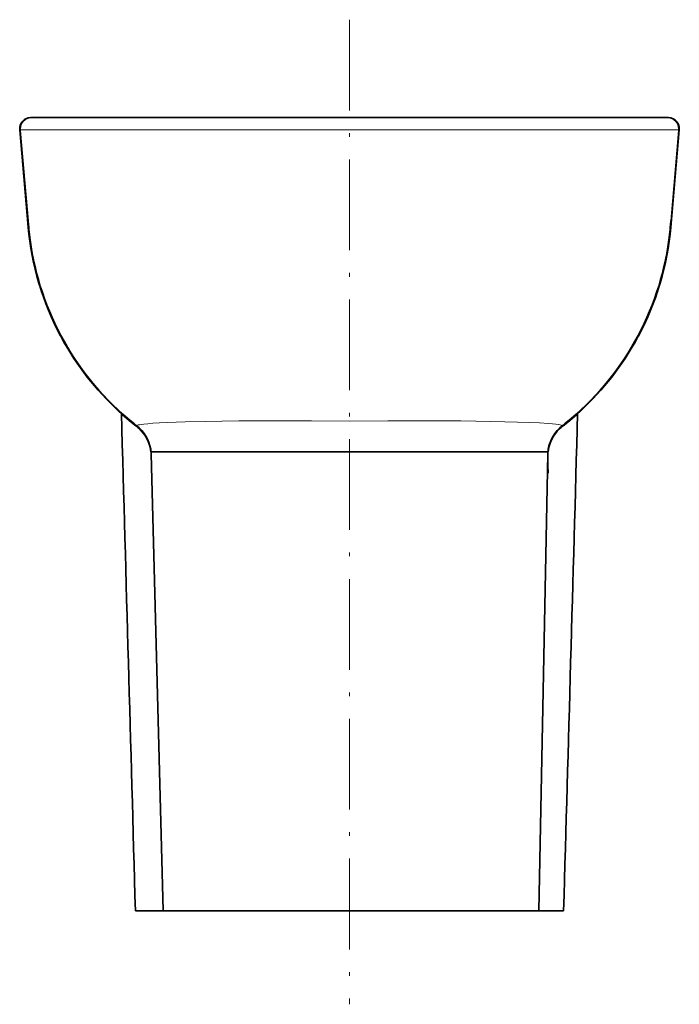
# Model space of a CAD drawing. Extents: x 37 to 353, y 40 to 280.
# Tile 1 of 2: x 37 to 124, y 150 to 280. Entities that reach past the tile are written whole.
import ezdxf

# ---------------------------------------------------------------- set-up
doc = ezdxf.new("R2010")
doc.units = 0
doc.linetypes.add('DASHDOT', pattern=[18.5, 12, -3, 0.5, -3])

msp = doc.modelspace()

# ---------------------------------------------------------------- linework, layer by layer
at = {"color": 7, "linetype": 'DASHDOT', "lineweight": 13}
msp.add_line((80.56, 280.2), (80.56, 149.93), dxfattribs=at)
at = {"color": 7, "lineweight": 35, "ltscale": 0.000770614}
msp.add_line((38.38, 267.26), (38.35, 267.26), dxfattribs=at)
at = {"color": 7, "lineweight": 35, "ltscale": 0.000785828}
for p, q in [((38.44, 267.26), (38.41, 267.26)), ((122.7, 267.26), (122.67, 267.26)), ((124.2, 265.63), (124.17, 265.63)), ((38.04, 252.77), (38.07, 252.77)), ((123.04, 252.77), (123.07, 252.77))]:
    msp.add_line(p, q, dxfattribs=at)
at = {"color": 7, "lineweight": 35, "ltscale": 0.000763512}
for p, q in [((38.47, 267.26), (38.44, 267.26)), ((122.67, 267.26), (122.64, 267.26))]:
    msp.add_line(p, q, dxfattribs=at)
at = {"color": 7, "lineweight": 35}
for p, q in [((80.56, 267.26), (38.47, 267.26)), ((75.53, 267.26), (45.29, 267.26)), ((122.64, 267.26), (80.56, 267.26)), ((85.58, 267.26), (115.79, 267.26)), ((54.3, 222.74), (55.91, 162.31)), ((106.81, 222.74), (105.62, 162.31)), ((52.22, 162.31), (80.56, 162.31)), ((108.89, 162.31), (80.56, 162.31))]:
    msp.add_line(p, q, dxfattribs=at)
at = {"color": 7, "lineweight": 35, "ltscale": 0.000223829}
msp.add_line((45.23, 267.26), (45.22, 267.26), dxfattribs=at)
at = {"color": 7, "lineweight": 35, "ltscale": 0.000221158}
msp.add_line((45.22, 267.26), (45.23, 267.26), dxfattribs=at)
at = {"color": 7, "lineweight": 35, "ltscale": 0.000223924}
msp.add_line((115.89, 267.26), (115.88, 267.26), dxfattribs=at)
at = {"color": 7, "lineweight": 35, "ltscale": 0.000221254}
msp.add_line((115.89, 267.26), (115.88, 267.26), dxfattribs=at)
at = {"color": 7, "lineweight": 35, "ltscale": 0.000770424}
msp.add_line((122.76, 267.26), (122.73, 267.26), dxfattribs=at)
at = {"color": 7, "lineweight": 13, "ltscale": 0.000784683}
for p, q in [((36.95, 265.63), (36.92, 265.63)), ((124.2, 265.63), (124.17, 265.63))]:
    msp.add_line(p, q, dxfattribs=at)
at = {"color": 7, "lineweight": 35, "ltscale": 0.322688}
for p, q in [((36.92, 265.63), (38.04, 252.77)), ((38.04, 252.77), (36.92, 265.63)), ((123.07, 252.77), (124.2, 265.63)), ((123.07, 252.77), (124.2, 265.63))]:
    msp.add_line(p, q, dxfattribs=at)
at = {"color": 7, "lineweight": 35, "ltscale": 0.000785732}
msp.add_line((36.95, 265.63), (36.92, 265.63), dxfattribs=at)
at = {"color": 7, "lineweight": 13, "ltscale": 0.000794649}
msp.add_line((36.95, 265.66), (36.95, 265.63), dxfattribs=at)
at = {"color": 7, "lineweight": 35, "ltscale": 0.002301}
for p, q in [((36.96, 265.54), (36.95, 265.63)), ((124.16, 265.63), (124.15, 265.54))]:
    msp.add_line(p, q, dxfattribs=at)
at = {"color": 7, "lineweight": 13, "ltscale": 0.000797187}
for p, q in [((36.96, 265.54), (36.96, 265.51)), ((124.15, 265.51), (124.15, 265.54))]:
    msp.add_line(p, q, dxfattribs=at)
at = {"color": 7, "lineweight": 35, "ltscale": 0.0008195}
for p, q in [((36.97, 265.66), (36.98, 265.63)), ((124.14, 265.63), (124.14, 265.66))]:
    msp.add_line(p, q, dxfattribs=at)
at = {"color": 7, "lineweight": 13}
for p, q in [((80.56, 265.63), (36.98, 265.63)), ((124.14, 265.63), (80.56, 265.63))]:
    msp.add_line(p, q, dxfattribs=at)
at = {"color": 7, "lineweight": 35, "ltscale": 0.299816}
msp.add_line((36.98, 265.54), (38.03, 253.59), dxfattribs=at)
at = {"color": 7, "lineweight": 35, "ltscale": 0.299817}
msp.add_line((124.15, 265.54), (123.11, 253.59), dxfattribs=at)
at = {"color": 7, "lineweight": 13, "ltscale": 0.000794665}
msp.add_line((124.17, 265.63), (124.16, 265.66), dxfattribs=at)
at = {"color": 7, "lineweight": 35, "ltscale": 0.010624}
for p, q in [((38.04, 253.17), (38.01, 253.59)), ((123.11, 253.59), (123.08, 253.17))]:
    msp.add_line(p, q, dxfattribs=at)
at = {"color": 7, "lineweight": 35, "ltscale": 0.013488}
for p, q in [((38.03, 253.59), (38.08, 253.06)), ((123.04, 253.06), (123.08, 253.59))]:
    msp.add_line(p, q, dxfattribs=at)
at = {"color": 7, "lineweight": 35, "ltscale": 0.009893}
for p, q in [((38.07, 252.77), (38.04, 253.17)), ((123.08, 253.17), (123.04, 252.77))]:
    msp.add_line(p, q, dxfattribs=at)
at = {"color": 7, "lineweight": 13, "ltscale": 0.000257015}
msp.add_line((38.07, 252.77), (38.08, 252.77), dxfattribs=at)
at = {"color": 7, "lineweight": 35, "ltscale": 0.001374}
msp.add_line((38.08, 252.72), (38.07, 252.77), dxfattribs=at)
at = {"color": 7, "lineweight": 35, "ltscale": 0.007093}
for p, q in [((38.08, 253.06), (38.1, 252.77)), ((123.01, 252.77), (123.04, 253.06))]:
    msp.add_line(p, q, dxfattribs=at)
at = {"color": 7, "lineweight": 13, "ltscale": 0.000256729}
msp.add_line((123.03, 252.77), (123.04, 252.77), dxfattribs=at)
at = {"color": 7, "lineweight": 35, "ltscale": 0.001373}
msp.add_line((123.04, 252.77), (123.04, 252.72), dxfattribs=at)
at = {"color": 7, "lineweight": 35, "ltscale": 0.000941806}
for p, q in [((51.94, 226.85), (51.91, 226.87)), ((109.2, 226.87), (109.18, 226.85))]:
    msp.add_line(p, q, dxfattribs=at)
at = {"color": 7, "lineweight": 35, "ltscale": 0.000957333}
for p, q in [((52.27, 226.48), (52.3, 226.46)), ((108.84, 226.48), (108.81, 226.46))]:
    msp.add_line(p, q, dxfattribs=at)
at = {"color": 7, "lineweight": 35, "ltscale": 0.000816}
msp.add_line((52.42, 226.46), (52.4, 226.48), dxfattribs=at)
at = {"color": 7, "lineweight": 35, "ltscale": 0.000824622}
msp.add_line((52.74, 226.08), (52.77, 226.05), dxfattribs=at)
at = {"color": 7, "lineweight": 35, "ltscale": 0.00082476}
msp.add_line((108.37, 226.08), (108.34, 226.05), dxfattribs=at)
at = {"color": 7, "lineweight": 35, "ltscale": 0.000816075}
msp.add_line((108.69, 226.46), (108.72, 226.48), dxfattribs=at)
at = {"color": 7, "lineweight": 35, "ltscale": 0.108766}
for p, q in [((58.65, 223.04), (54.3, 223.04)), ((106.81, 223.04), (102.46, 223.04))]:
    msp.add_line(p, q, dxfattribs=at)
at = {"color": 7, "lineweight": 35, "ltscale": 0.032617}
for p, q in [((59.95, 223.04), (58.65, 223.04)), ((102.46, 223.04), (101.16, 223.04))]:
    msp.add_line(p, q, dxfattribs=at)
at = {"color": 7, "lineweight": 35, "ltscale": 0.117978}
for p, q in [((64.67, 223.04), (59.95, 223.04)), ((101.16, 223.04), (96.44, 223.04))]:
    msp.add_line(p, q, dxfattribs=at)
at = {"color": 7, "lineweight": 35, "ltscale": 0.397101}
for p, q in [((64.67, 223.04), (80.56, 223.04)), ((80.56, 223.04), (96.44, 223.04))]:
    msp.add_line(p, q, dxfattribs=at)
at = {"color": 7, "lineweight": 35, "ltscale": 0.000167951}
msp.add_line((106.79, 222.34), (106.79, 222.33), dxfattribs=at)
at = {"color": 7, "lineweight": 13, "ltscale": 0.053423}
msp.add_line((106.87, 220.2), (106.79, 222.33), dxfattribs=at)
at = {"color": 7, "lineweight": 35}
for points in [[(38.07, 252.77), (38.08, 252.7), (38.08, 252.7), (38.08, 252.7), (38.08, 252.7), (38.08, 252.7), (38.08, 252.7), (38.08, 252.71), (38.08, 252.83), (38.08, 252.84), (38.09, 252.85), (38.09, 252.85), (38.09, 252.85), (38.09, 252.85), (38.09, 252.85), (38.09, 252.85), (38.09, 252.84), (38.09, 252.83), (38.1, 252.77)], [(123.04, 252.77), (123.03, 252.7), (123.03, 252.7), (123.03, 252.7), (123.03, 252.7), (123.03, 252.7), (123.03, 252.7), (123.03, 252.71), (123.03, 252.83), (123.03, 252.84), (123.03, 252.85), (123.03, 252.85), (123.03, 252.85), (123.03, 252.85), (123.02, 252.85), (123.02, 252.85), (123.02, 252.84), (123.02, 252.83), (123.01, 252.77)], [(38.1, 252.44), (38.18, 251.69), (38.28, 250.93), (38.39, 250.17), (38.51, 249.42), (38.65, 248.67), (38.81, 247.92), (38.98, 247.18), (39.17, 246.44), (39.37, 245.71), (39.58, 244.98), (39.81, 244.25), (40.06, 243.54), (40.32, 242.82), (40.59, 242.11), (40.88, 241.41), (41.18, 240.71), (41.5, 240.02), (41.82, 239.34), (42.17, 238.66), (42.53, 237.99), (42.9, 237.33), (43.28, 236.68), (43.68, 236.03), (44.09, 235.39), (44.51, 234.76), (44.95, 234.14), (45.39, 233.53), (45.86, 232.92), (46.33, 232.33), (46.81, 231.74), (47.31, 231.17), (47.82, 230.6), (48.34, 230.05), (48.87, 229.51), (49.41, 228.98), (49.96, 228.45), (50.52, 227.94), (51.09, 227.45), (51.68, 226.96), (52.27, 226.48)], [(123.01, 252.44), (122.93, 251.69), (122.84, 250.93), (122.73, 250.17), (122.6, 249.42), (122.46, 248.67), (122.3, 247.92), (122.13, 247.18), (121.94, 246.44), (121.74, 245.71), (121.53, 244.98), (121.3, 244.25), (121.05, 243.54), (120.8, 242.82), (120.52, 242.11), (120.23, 241.41), (119.93, 240.71), (119.62, 240.02), (119.29, 239.34), (118.94, 238.66), (118.59, 237.99), (118.22, 237.33), (117.83, 236.68), (117.43, 236.03), (117.02, 235.39), (116.6, 234.76), (116.17, 234.14), (115.72, 233.53), (115.26, 232.92), (114.78, 232.33), (114.3, 231.74), (113.8, 231.17), (113.3, 230.6), (112.78, 230.05), (112.25, 229.51), (111.71, 228.98), (111.15, 228.45), (110.59, 227.94), (110.02, 227.45), (109.44, 226.96), (108.84, 226.48)], [(52.77, 226.05), (53.05, 225.76), (53.31, 225.45), (53.54, 225.12), (53.74, 224.77), (53.91, 224.4), (54.05, 224.03), (54.17, 223.64), (54.24, 223.28), (54.29, 222.91), (54.3, 222.74)], [(108.34, 226.05), (108.06, 225.76), (107.81, 225.45), (107.57, 225.12), (107.37, 224.77), (107.2, 224.4), (107.06, 224.03), (106.95, 223.64), (106.87, 223.28), (106.82, 222.91), (106.81, 222.74)], [(54.3, 222.74), (54.29, 223), (54.3, 223.04), (54.3, 223.04), (54.3, 223.04), (54.3, 223.04), (54.3, 223.04)], [(106.81, 222.74), (106.82, 223), (106.82, 223.04), (106.82, 223.04), (106.82, 223.04), (106.82, 223.04), (106.81, 223.04)], [(106.79, 222.33), (106.79, 222.33), (106.79, 222.34), (106.81, 222.74)]]:
    msp.add_lwpolyline(points, dxfattribs=at)
at = {"color": 7, "lineweight": 13}
for points in [[(52.3, 226.46), (52.24, 226.52), (52.21, 226.57), (52.14, 226.69)], [(80.56, 227.08), (75.53, 227.12), (70.6, 227.13), (65.89, 227.11), (63.66, 227.08), (61.55, 227.05), (58.81, 226.98), (56.42, 226.9), (55.4, 226.85), (54.51, 226.8), (53.87, 226.75), (53.34, 226.7), (53.01, 226.66), (52.75, 226.61), (52.59, 226.58), (52.48, 226.54), (52.42, 226.51), (52.4, 226.48)], [(108.72, 226.48), (108.71, 226.49), (108.66, 226.53), (108.58, 226.56), (108.45, 226.6), (108.19, 226.64), (107.84, 226.69), (107.42, 226.73), (106.91, 226.78), (105.69, 226.85), (104.34, 226.91), (102.8, 226.97), (101.1, 227.01), (99.27, 227.05), (95.28, 227.11), (90.56, 227.13), (85.61, 227.12), (80.56, 227.08)], [(108.81, 226.46), (108.87, 226.52), (108.9, 226.57), (108.97, 226.69)], [(52.74, 226.08), (52.69, 226.15), (52.65, 226.21), (52.57, 226.34)], [(52.77, 226.05), (52.71, 226.12), (52.67, 226.19), (52.6, 226.32)], [(108.34, 226.05), (108.4, 226.12), (108.44, 226.19), (108.51, 226.32)], [(108.37, 226.08), (108.42, 226.15), (108.46, 226.21), (108.54, 226.34)]]:
    msp.add_lwpolyline(points, dxfattribs=at)
at = {"color": 7, "lineweight": 35}
for centre, radius, start, end in [((38.41, 265.76), 1.5, 90.0046, 184.9954), ((38.41, 265.76), 1.5, 90.0049, 184.9951), ((38.44, 265.76), 1.5, 93.5755, 184.9943), ((38.47, 265.76), 1.5, 93.5225, 180.2431), ((38.44, 265.76), 1.5, 89.9994, 93.5602), ((38.47, 265.27), 2, 90.0123, 92.6746), ((122.64, 265.27), 2, 87.3254, 89.9877), ((122.67, 265.76), 1.5, 86.4398, 90.0006), ((122.7, 265.76), 1.5, 355.0046, 89.9954), ((122.7, 265.76), 1.5, 355.0049, 89.9951), ((122.64, 265.76), 1.5, 359.7571, 86.4774), ((122.67, 265.76), 1.5, 355.0057, 86.4245), ((38.45, 265.76), 1.5, 180.2927, 183.8154), ((122.66, 265.76), 1.5, 356.1846, 359.7073), ((75.4, 256.04), 37.5, 184.9997, 208.1191), ((75.4, 256.04), 37.5, 184.9997, 208.1286), ((77.43, 256.19), 39.51, 184.9988, 185.4373), ((75.45, 256.04), 37.49, 185.0034, 185.4335), ((85.72, 256.04), 37.5, 331.8507, 355.0003), ((85.72, 256.04), 37.5, 331.8412, 355.0003), ((85.66, 256.04), 37.49, 354.5665, 354.9966), ((83.68, 256.19), 39.51, 354.5627, 355.0012), ((75.44, 256.04), 37.48, 185.4335, 187.6375), ((85.67, 256.04), 37.48, 352.3625, 354.5665), ((75.44, 256.04), 37.48, 187.6392, 231.1109), ((85.67, 256.04), 37.48, 308.8891, 352.3608), ((261963.34, 7571.03), 262015.88, 181.6059091, 181.6203071), ((-261802.22, 7571.03), 262015.88, 358.3796966, 358.3940847), ((75.45, 256.06), 37.5, 231.167, 232.0633), ((85.66, 256.06), 37.5, 307.9367, 308.833), ((48.26, 221.31), 6.54, 46.7093, 51.8655), ((49.32, 222.54), 5, 9.5507, 51.6786), ((111.79, 222.54), 5, 128.3214, 170.4494), ((112.85, 221.31), 6.54, 128.1345, 133.2907), ((49.32, 222.54), 5, 5.8116, 9.5595), ((111.79, 222.54), 5, 170.4405, 174.1884)]:
    msp.add_arc(centre, radius, start, end, dxfattribs=at)
at = {"color": 7, "lineweight": 13}
for centre, start, end in [((131823, 3889.58), 181.5916476, 181.6202388), ((-131661.88, 3889.58), 358.3797623, 358.4083573)]:
    msp.add_arc(centre, 131823.47, start, end, dxfattribs=at)

doc.saveas('drawing.dxf')
